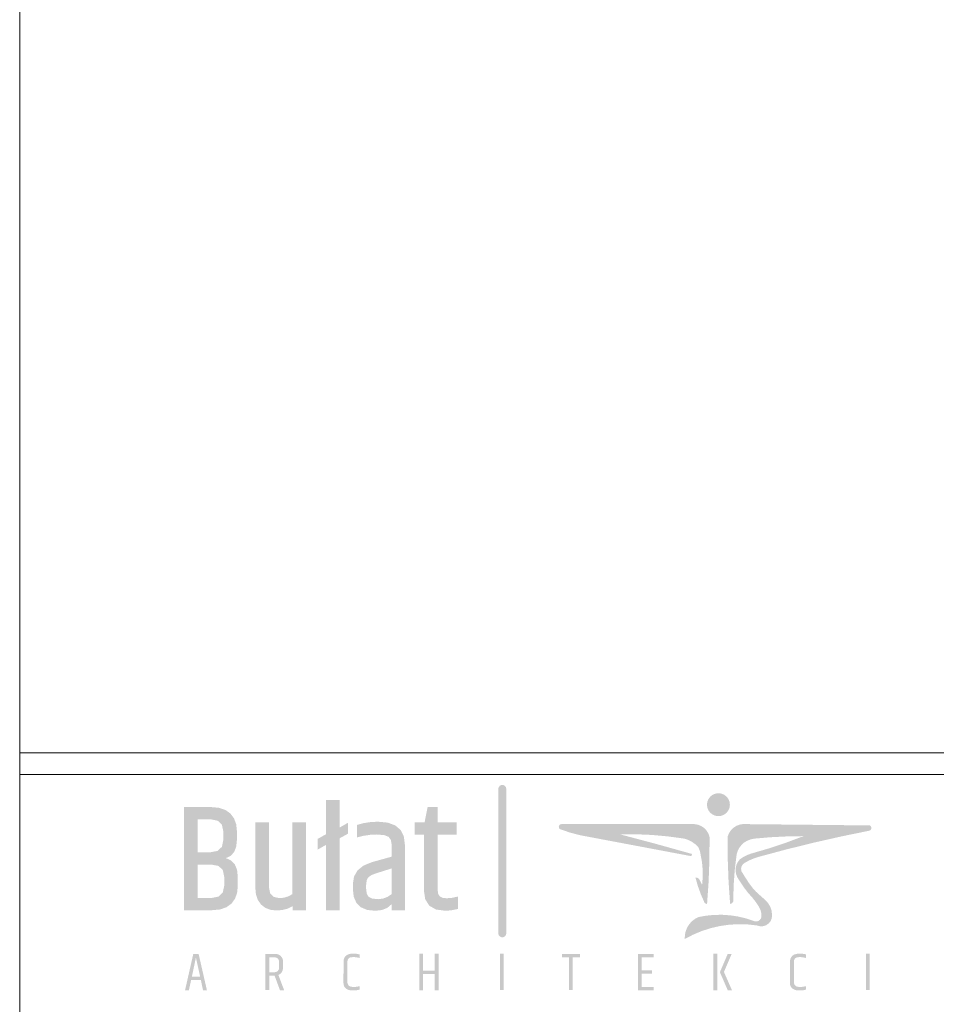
# Paper-space layout 'PW.07 ZESTAWIENIE STOLARKI OKIENNEJ DRZWIOWEJ I BRAM' of a CAD drawing. Header units: centimetres. Extents: x 5 to 415, y 0 to 297.
# Tile 4 of 6: x 314 to 364, y 95 to 149. Entities that reach past the tile are written whole.
import ezdxf

# ---------------------------------------------------------------- set-up
doc = ezdxf.new("R2010")
doc.units = ezdxf.units.CM
doc.header["$MEASUREMENT"] = 0
doc.layers.add('0_Nr_pióra__1', color=7, linetype='Continuous', lineweight=20)

psp = doc.layouts.new('PW.07 ZESTAWIENIE STOLARKI OKIENNEJ  DRZWIOWEJ I BRAM')

# ---------------------------------------------------------------- hatches: boundary and pattern name
at = {"linetype": 'Continuous', "lineweight": 0, "ltscale": 10, "true_color": 0xdf0000}
psp.add_hatch(color=12, dxfattribs=at).paths.add_polyline_path([(340.222, 106.655), (340.195, 106.743), (340.135, 106.811), (340.052, 106.849), (339.961, 106.849), (339.877, 106.811), (339.817, 106.743), (339.791, 106.655), (339.791, 98.728), (339.82, 98.644), (339.88, 98.579), (339.962, 98.544), (340.05, 98.544), (340.132, 98.579), (340.192, 98.644), (340.222, 98.728)])
at = {"linetype": 'Continuous', "lineweight": 0, "ltscale": 10, "true_color": 0x1f1f1f}
for points in [[(331.129, 100.02), (331.129, 103.938), (331.584, 104.19), (331.584, 104.785), (331.129, 104.525), (331.129, 106.032), (330.386, 106.032), (330.386, 104.161), (329.939, 103.909), (329.939, 103.327), (330.386, 103.579), (330.386, 100.02)], [(336.48, 105.642), (335.93, 105.642), (335.767, 104.805), (335.225, 104.805), (335.225, 104.132), (335.729, 104.132), (335.729, 101.102), (335.802, 100.615), (336.022, 100.266), (336.388, 100.057), (336.901, 99.988), (337.223, 100.012), (337.593, 100.086), (337.593, 100.763), (337.255, 100.693), (336.968, 100.669), (336.743, 100.695), (336.593, 100.772), (336.508, 100.912), (336.48, 101.127), (336.48, 104.132), (337.512, 104.132), (337.512, 104.805), (336.48, 104.805)], [(326.533, 104.805), (326.533, 101.241), (326.568, 100.874), (326.674, 100.569), (326.849, 100.325), (327.083, 100.146), (327.362, 100.039), (327.685, 100.004), (328.015, 100.03), (328.311, 100.109), (328.573, 100.239), (328.573, 100.02), (329.291, 100.02), (329.291, 104.805), (328.548, 104.805), (328.548, 100.891), (328.33, 100.772), (328.097, 100.701), (327.851, 100.677), (327.531, 100.745), (327.34, 100.949), (327.276, 101.289), (327.276, 104.805)], [(332.219, 97.414), (332.219, 97.606, 0.052948), (331.931, 97.653, 0.048097), (331.697, 97.636, 0.363292), (331.346, 97.265), (331.342, 96.046, 0.311029), (331.558, 95.698, 0.11946), (331.809, 95.642), (331.931, 95.642, 0.087192), (332.219, 95.693), (332.219, 95.876, -0.036548), (331.933, 95.829, -0.059418), (331.79, 95.842, -0.366045), (331.561, 96.046), (331.561, 97.233, -0.365289), (331.72, 97.445, -0.062309), (331.96, 97.458, -0.02976)], [(335.474, 97.642), (335.474, 95.654), (335.68, 95.654), (335.68, 96.536), (336.321, 96.536), (336.321, 95.654), (336.529, 95.654), (336.529, 97.642), (336.321, 97.642), (336.321, 96.72), (335.68, 96.72), (335.68, 97.642)], [(339.877, 97.641), (340.084, 97.641), (340.084, 95.661), (339.877, 95.661)], [(343.255, 97.638), (343.255, 97.448), (343.638, 97.448), (343.638, 95.658), (343.846, 95.658), (343.846, 97.448), (344.238, 97.448), (344.238, 97.638)], [(347.407, 95.646), (347.604, 95.646), (348.261, 95.646), (348.261, 95.838), (347.604, 95.838), (347.604, 96.557), (348.178, 96.557), (348.178, 96.745), (347.604, 96.745), (347.604, 97.45), (348.261, 97.45), (348.261, 97.637), (347.604, 97.637), (347.407, 97.637), (347.407, 97.45), (347.407, 95.838)], [(351.509, 97.643), (351.733, 97.643), (351.733, 95.655), (351.509, 95.655)], [(352.517, 97.634), (352.096, 96.651), (352.534, 95.654), (352.303, 95.654), (351.876, 96.639), (352.303, 97.637)], [(356.573, 97.414), (356.573, 97.606, 0.052948), (356.286, 97.653, 0.048097), (356.051, 97.636, 0.363292), (355.7, 97.265), (355.696, 96.046, 0.311029), (355.913, 95.698, 0.11946), (356.164, 95.642), (356.286, 95.642, 0.087192), (356.573, 95.693), (356.573, 95.876, -0.036548), (356.287, 95.829, -0.059418), (356.144, 95.842, -0.366045), (355.915, 96.046), (355.915, 97.233, -0.365289), (356.074, 97.445, -0.062309), (356.314, 97.458, -0.02976)], [(359.837, 97.641), (360.044, 97.641), (360.044, 95.661), (359.837, 95.661)]]:
    psp.add_hatch(color=250, dxfattribs=at).paths.add_polyline_path(points)
h = psp.add_hatch(color=250, dxfattribs=at)
h.paths.add_polyline_path([(322.651, 105.642), (322.651, 100.02), (324.188, 100.02), (324.608, 100.059), (324.954, 100.177), (325.226, 100.373), (325.423, 100.637), (325.54, 100.959), (325.579, 101.338), (325.579, 101.826), (325.539, 102.215), (325.417, 102.518), (325.214, 102.732), (324.929, 102.86), (325.193, 102.986), (325.38, 103.195), (325.493, 103.488), (325.531, 103.865), (325.531, 104.328), (325.492, 104.705), (325.374, 105.025), (325.178, 105.289), (324.905, 105.485), (324.559, 105.603), (324.14, 105.642)])
h.paths.add_polyline_path([(323.394, 104.977), (324.091, 104.977), (324.478, 104.903), (324.711, 104.681), (324.788, 104.312), (324.788, 103.849), (324.711, 103.477), (324.478, 103.254), (324.091, 103.18), (323.394, 103.18)], flags=0)
h.paths.add_polyline_path([(323.394, 102.507), (324.14, 102.507), (324.527, 102.433), (324.759, 102.211), (324.837, 101.842), (324.837, 101.354), (324.759, 100.983), (324.527, 100.76), (324.14, 100.685), (323.394, 100.685)], flags=0)
h = psp.add_hatch(color=250, dxfattribs=at)
h.paths.add_polyline_path([(331.853, 101.444), (331.853, 101.184), (331.902, 100.753), (332.047, 100.418), (332.29, 100.179), (332.629, 100.035), (333.066, 99.988), (333.437, 100.028), (333.74, 100.15), (333.974, 100.353), (333.974, 100.02), (334.692, 100.02), (334.692, 103.589), (334.634, 104.041), (334.458, 104.393), (334.165, 104.645), (333.755, 104.796), (333.228, 104.846), (332.823, 104.826), (332.438, 104.767), (332.073, 104.668), (332.073, 103.985), (332.438, 104.076), (332.795, 104.13), (333.143, 104.148), (333.569, 104.115), (333.813, 104.015), (333.93, 103.842), (333.974, 103.586), (333.974, 102.94), (332.896, 102.64), (332.44, 102.455), (332.114, 102.194), (331.918, 101.857)])
h.paths.add_polyline_path([(332.612, 100.922), (332.58, 101.176), (332.58, 101.419), (332.608, 101.643), (332.691, 101.806), (332.861, 101.931), (333.145, 102.038), (333.966, 102.295), (333.966, 100.894), (333.738, 100.742), (333.496, 100.651), (333.238, 100.62), (332.907, 100.653), (332.71, 100.751)], flags=0)
h = psp.add_hatch(color=250, dxfattribs=at)
h.paths.add_polyline_path([(322.701, 95.655), (323.15, 97.637), (323.44, 97.637), (323.893, 95.655), (323.681, 95.655), (323.562, 96.213), (323.033, 96.213), (322.909, 95.655)])
h.paths.add_polyline_path([(323.073, 96.392), (323.524, 96.391), (323.293, 97.434)], flags=0)
h = psp.add_hatch(color=250, dxfattribs=at)
h.paths.add_polyline_path([(327.086, 97.635), (327.625, 97.635, -0.425571), (328.047, 97.218), (328.044, 96.857, -0.309502), (327.793, 96.486), (328.107, 95.653), (327.879, 95.653), (327.585, 96.45), (327.289, 96.45), (327.289, 95.658), (327.086, 95.658)])
h.paths.add_polyline_path([(327.296, 96.635), (327.586, 96.635, 0.367324), (327.827, 96.828), (327.834, 97.219, 0.413316), (327.576, 97.45), (327.296, 97.45)], flags=0)
at = {"layer": '0_Nr_pióra__1', "linetype": 'Continuous', "lineweight": 0, "ltscale": 10, "true_color": 0x000000}
for points in [[(352.421, 105.773), (352.4, 105.935), (352.338, 106.086), (352.238, 106.216), (352.109, 106.316), (351.958, 106.378), (351.795, 106.399), (351.634, 106.378), (351.483, 106.316), (351.353, 106.216), (351.253, 106.086), (351.191, 105.935), (351.17, 105.773), (351.191, 105.611), (351.253, 105.46), (351.353, 105.331), (351.483, 105.231), (351.634, 105.169), (351.795, 105.148), (351.958, 105.169), (352.109, 105.231), (352.238, 105.331), (352.338, 105.46), (352.4, 105.611)], [(343.24, 104.715), (343.166, 104.697), (343.11, 104.644), (343.088, 104.57), (343.104, 104.495), (343.155, 104.438), (343.693, 104.255), (344.242, 104.11), (350.262, 102.976), (350.306, 102.979), (350.341, 103.007), (350.352, 103.049), (350.337, 103.091), (348.37, 103.641), (346.396, 104.165), (347.282, 104.163), (348.166, 104.123), (349.048, 104.043), (349.925, 103.925), (350.146, 103.854), (350.353, 103.749), (350.54, 103.611), (350.702, 103.445), (350.78, 103.259), (350.821, 103.062), (350.897, 102.652), (350.937, 102.237), (350.939, 101.82), (350.904, 101.404), (350.742, 101.716), (350.687, 101.767), (350.617, 101.796), (350.541, 101.797), (350.674, 101.337), (350.837, 100.886), (351.029, 100.446), (351.066, 100.399), (351.117, 100.369), (351.176, 100.36), (351.26, 101.572), (351.305, 102.786), (351.311, 104.001), (351.303, 104.057), (351.233, 104.229), (351.13, 104.383), (350.998, 104.514), (350.843, 104.615), (350.671, 104.683), (350.488, 104.715)], [(350.707, 99.645), (350.517, 99.545), (350.347, 99.413), (350.203, 99.254), (350.089, 99.071), (350.009, 98.872), (349.965, 98.662), (349.959, 98.447), (350.412, 98.683), (350.883, 98.881), (351.37, 99.038), (351.868, 99.153), (352.373, 99.226), (352.884, 99.256), (353.395, 99.243), (353.903, 99.186), (354.064, 99.143), (354.231, 99.147), (354.391, 99.197), (354.53, 99.29), (354.637, 99.418), (354.705, 99.571), (354.719, 99.785), (354.693, 99.997), (354.625, 100.199), (354.52, 100.385), (354.381, 100.547), (354.069, 100.824), (353.847, 101.026), (353.646, 101.249), (353.466, 101.491), (353.233, 101.85), (353.052, 102.143), (353.03, 102.273), (353.055, 102.403), (353.122, 102.516), (353.224, 102.6), (353.46, 102.727), (353.706, 102.834), (353.96, 102.92), (355.466, 103.325), (356.98, 103.699), (358.501, 104.043), (360.029, 104.356), (360.094, 104.392), (360.134, 104.454), (360.14, 104.529), (360.11, 104.597), (360.051, 104.642), (353.194, 104.715), (353.194, 103.707), (353.367, 103.808), (353.554, 103.88), (353.75, 103.923), (354.645, 103.999), (355.542, 104.044), (356.44, 104.059), (355.493, 103.704), (354.533, 103.385), (353.563, 103.102), (353.35, 103.022), (353.148, 102.917), (352.961, 102.789), (352.856, 102.651), (352.78, 102.494), (352.739, 102.325), (352.732, 102.151), (352.762, 101.98), (352.825, 101.818), (352.946, 101.619), (353.178, 101.272), (353.432, 100.941), (353.641, 100.712), (353.832, 100.468), (354.003, 100.21), (354.085, 100.047), (354.13, 99.871), (354.134, 99.689), (354.13, 99.628), (354.112, 99.571), (354.058, 99.493), (353.982, 99.437), (353.891, 99.407), (353.797, 99.408), (353.707, 99.439), (353.293, 99.574), (352.869, 99.674), (352.439, 99.739), (352.004, 99.769), (351.569, 99.763), (351.136, 99.722)], [(353.194, 103.707), (353.194, 104.715), (353.122, 104.715), (352.939, 104.683), (352.767, 104.615), (352.612, 104.514), (352.48, 104.383), (352.377, 104.229), (352.307, 104.057), (352.298, 104.001), (352.304, 102.786), (352.349, 101.572), (352.433, 100.36), (352.508, 100.385), (352.568, 100.435), (352.606, 100.504), (352.624, 101.359), (352.685, 102.213), (352.789, 103.062), (352.847, 103.247), (352.935, 103.42), (353.052, 103.575)]]:
    psp.add_hatch(color=18, dxfattribs=at).paths.add_polyline_path(points)

# ---------------------------------------------------------------- linework, layer by layer
at = {"layer": '0_Nr_pióra__1', "color": 7, "linetype": 'Continuous', "lineweight": 20, "ltscale": 10}
for p, q in [((313.68, 6), (313.68, 290.178)), ((313.68, 108.594), (413.68, 108.594)), ((313.68, 107.429), (413.68, 107.429))]:
    psp.add_line(p, q, dxfattribs=at)

doc.saveas('drawing.dxf')
